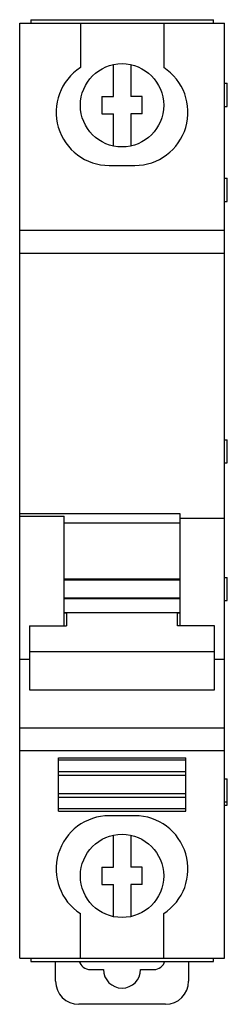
# Model space of a CAD drawing. Header units: millimetres. Extents: x 27.3 to 45.3, y 7.2 to 92.3.
import ezdxf

# ---------------------------------------------------------------- set-up
doc = ezdxf.new("R2010")
doc.units = ezdxf.units.MM
doc.header["$LTSCALE"] = 6.521023
doc.layers.get('0').update_dxf_attribs({"linetype": 'CONTINUOUS'})

msp = doc.modelspace()

# ---------------------------------------------------------------- linework, layer by layer
at = {"color": 7, "linetype": 'CONTINUOUS'}
for p, q in [((27.31, 11.163), (27.31, 91.963)), ((27.31, 91.963), (45.01, 91.963)), ((28.26, 92.263), (28.26, 91.963)), ((28.26, 92.263), (44.06, 92.263)), ((32.56, 91.963), (32.56, 88.125)), ((39.76, 91.963), (39.76, 88.125)), ((44.06, 91.963), (44.06, 92.263)), ((45.01, 11.163), (45.01, 91.963)), ((35.41, 85.613), (35.41, 88.384)), ((36.91, 88.384), (36.91, 85.613)), ((45.01, 86.763), (45.26, 86.763)), ((45.26, 84.763), (45.26, 86.763)), ((34.41, 85.613), (34.41, 84.113)), ((34.41, 85.613), (35.41, 85.613)), ((37.91, 85.613), (36.91, 85.613)), ((37.91, 84.113), (37.91, 85.613)), ((45.01, 84.763), (45.26, 84.763)), ((34.41, 84.113), (35.41, 84.113)), ((35.41, 81.342), (35.41, 84.113)), ((36.91, 84.113), (36.91, 81.342)), ((37.91, 84.113), (36.91, 84.113)), ((35.06, 79.663), (37.259, 79.663)), ((45.01, 78.563), (45.26, 78.563)), ((45.26, 76.563), (45.26, 78.563)), ((45.01, 76.563), (45.26, 76.563)), ((27.31, 74.063), (45.01, 74.063)), ((45.01, 72.063), (27.31, 72.063)), ((45.01, 55.963), (45.26, 55.963)), ((45.26, 53.963), (45.26, 55.963)), ((45.01, 53.963), (45.26, 53.963)), ((27.31, 49.588), (41.16, 49.588)), ((41.16, 49.588), (41.16, 39.876)), ((27.31, 49.344), (31.16, 49.344)), ((31.16, 39.876), (31.16, 49.344)), ((31.16, 48.787), (41.16, 48.787)), ((41.16, 49.17), (45.01, 49.17)), ((41.16, 43.902), (31.16, 43.902)), ((31.16, 43.856), (41.16, 43.856)), ((45.01, 44.063), (45.26, 44.063)), ((45.26, 42.063), (45.26, 44.063)), ((41.16, 42.27), (31.16, 42.27)), ((31.16, 42.225), (41.16, 42.225)), ((45.01, 42.063), (45.26, 42.063)), ((41.16, 41.009), (31.16, 41.009)), ((31.16, 41.002), (31.36, 41.002)), ((31.36, 41.002), (31.36, 39.876)), ((40.96, 41.002), (41.16, 41.002)), ((40.96, 39.876), (40.96, 41.002)), ((28.16, 39.876), (31.36, 39.876)), ((28.16, 39.876), (28.16, 34.337)), ((44.16, 39.876), (40.96, 39.876)), ((44.16, 34.337), (44.16, 39.876)), ((28.16, 37.645), (44.16, 37.645)), ((28.16, 36.957), (27.31, 36.957)), ((45.01, 36.957), (44.16, 36.957)), ((28.16, 34.337), (44.16, 34.337)), ((27.31, 31.063), (45.01, 31.063)), ((45.01, 29.063), (27.31, 29.063)), ((30.66, 28.463), (41.66, 28.463)), ((30.66, 23.863), (30.66, 28.463)), ((41.66, 28.263), (30.66, 28.263)), ((41.66, 23.863), (41.66, 28.463)), ((41.66, 27.263), (30.66, 27.263)), ((30.66, 26.963), (41.66, 26.963)), ((45.01, 26.663), (45.26, 26.663)), ((45.26, 24.363), (45.26, 26.663)), ((41.66, 25.363), (30.66, 25.363)), ((30.66, 25.063), (41.66, 25.063)), ((41.66, 24.063), (30.66, 24.063)), ((30.66, 23.863), (41.66, 23.863)), ((45.01, 24.663), (45.26, 24.663)), ((45.01, 24.363), (45.26, 24.363)), ((37.261, 23.463), (35.062, 23.463)), ((35.41, 19.013), (35.41, 21.784)), ((36.91, 21.784), (36.91, 19.013)), ((34.41, 19.013), (35.41, 19.013)), ((34.41, 19.013), (34.41, 17.513)), ((37.91, 19.013), (36.91, 19.013)), ((37.91, 17.513), (37.91, 19.013)), ((34.41, 17.513), (35.41, 17.513)), ((35.41, 14.742), (35.41, 17.513)), ((37.91, 17.513), (36.91, 17.513)), ((36.91, 17.513), (36.91, 14.742)), ((32.561, 11.163), (32.561, 15.002)), ((39.76, 11.163), (39.76, 15.002)), ((27.31, 11.163), (45.01, 11.163)), ((28.26, 11.163), (28.26, 10.863)), ((44.06, 10.863), (44.06, 11.163)), ((28.26, 10.863), (44.06, 10.863)), ((30.41, 9.163), (30.41, 10.863)), ((41.91, 10.863), (41.91, 9.163)), ((33.417, 10.163), (34.56, 10.163)), ((37.76, 10.163), (38.904, 10.163)), ((39.91, 7.163), (32.41, 7.163))]:
    msp.add_line(p, q, dxfattribs=at)
for centre in [(36.16, 84.863), (36.16, 18.263)]:
    msp.add_circle(centre, 3.6, dxfattribs=at)
for centre, radius, start, end in [((35.061, 84.263), 4.6, 122.92159, 269.98768), ((37.261, 84.263), 4.6, 269.98117, 57.0813), ((35.06, 18.863), 4.6, 89.98117, 237.0813), ((37.26, 18.863), 4.6, 302.92159, 89.98768), ((33.417, 11.163), 1, 195.39716, 270), ((38.904, 11.163), 1, 270, 344.60181), ((36.16, 10.163), 1.6, 180, 360), ((32.41, 9.163), 2, 180, 270), ((39.91, 9.163), 2, 270, 360)]:
    msp.add_arc(centre, radius, start, end, dxfattribs=at)

doc.saveas('drawing.dxf')
